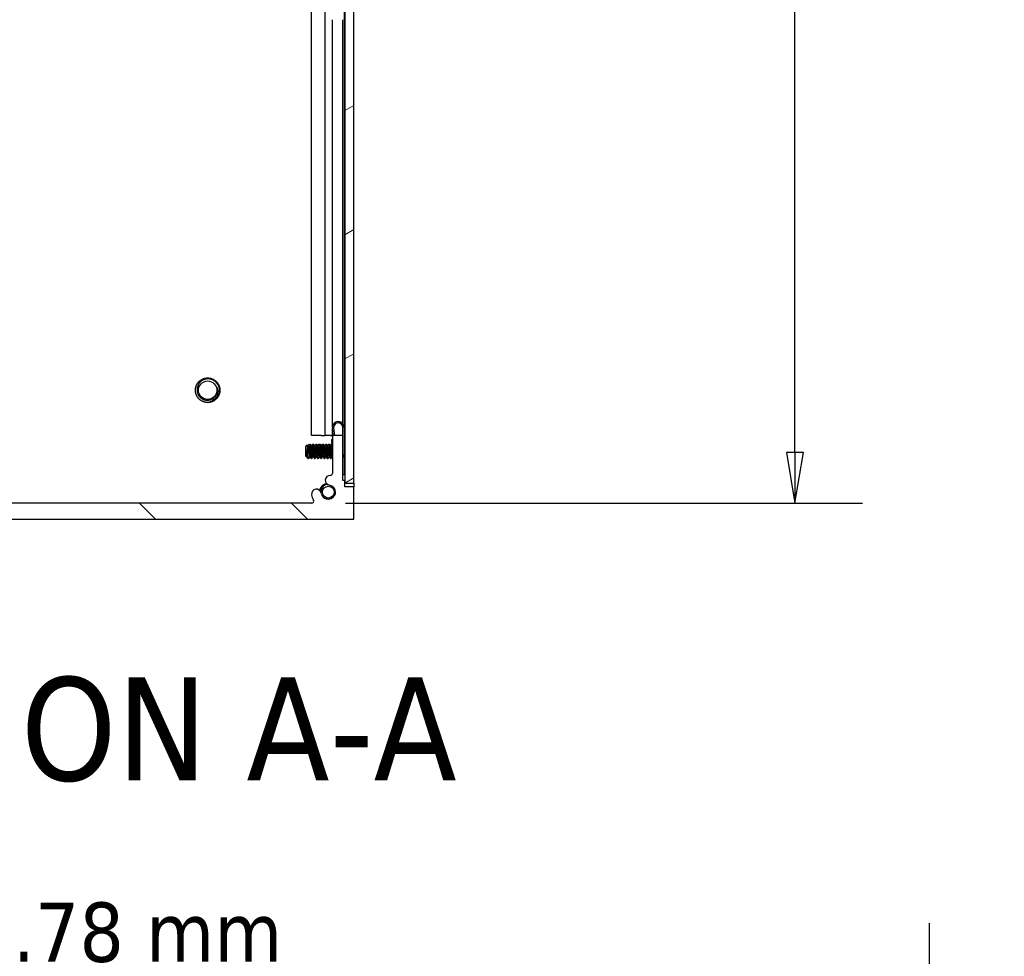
# Model space of a CAD drawing. Header units: millimetres. Extents: x 64 to 1798, y 64 to 1375.
# Tile 4 of 60: x 987 to 1181, y 367 to 551. Entities that reach past the tile are written whole.
import ezdxf

# ---------------------------------------------------------------- set-up
doc = ezdxf.new("R2010")
doc.units = ezdxf.units.MM
doc.header["$LTSCALE"] = 6.666667
for name, color, linetype, lineweight in [('Dimension (ANSI)', 7, 'Continuous', 25), ('Hatch (ANSI)', 7, 'Continuous', 18), ('Symbol (ANSI)', 7, 'Continuous', 25), ('Visible (ANSI)', 7, 'Continuous', 25)]:
    doc.layers.add(name, color=color, linetype=linetype, lineweight=lineweight)
doc.styles.add('Note Text (ANSI)', font='tahoma.ttf')
doc.styles.add('Note Text (ANSI) - 3DA', font='tahoma.ttf')
doc.dimstyles.new('Default - mm (ANSI)', dxfattribs={"dimscale": 6.666667, "dimtxt": 1.75, "dimasz": 1.5, "dimexe": 2, "dimexo": 1, "dimgap": 0.8, "dimtad": 0, "dimtih": 1, "dimtoh": 1, "dimrnd": 1e-08, "dimzin": 0, "dimdsep": 46, "dimtxsty": 'Note Text (ANSI)', "dimblk": 'Filled-2', "dimcen": 0.09, "dimdle": 10, "dimclrd": 256, "dimclre": 256, "dimclrt": 256, "dimadec": 1, "dimazin": 0, "dimtfac": 1.741714, "dimtofl": 0, "dimtmove": 0, "dimatfit": 3, "dimldrblk": 'Filled-1', "dimfxl": 1, "dimtolj": 1, "dimtzin": 0, "dimlwd": -1, "dimlwe": -1, "dimarcsym": 0})

# ---------------------------------------------------------------- blocks, each defined once
blk = doc.blocks.new('Filled-2')
at = {"color": 0}
for p, q in [((0, 0), (-1, 0.167)), ((-1, 0.167), (-1, -0.167)), ((-1, 0), (0, 0)), ((-1, -0.167), (0, 0))]:
    blk.add_line(p, q, dxfattribs=at)
at = {"color": 0, "flags": 128}
blk.add_lwpolyline([(-1, -0.167), (0, 0), (-1, 0.167), (-1, -0.167)], dxfattribs=at)
at = {"color": 0}
blk.add_solid([(-1, -0.167), (0, 0), (-1, 0.167), (-1, -0.167)], dxfattribs=at)
blk = doc.blocks.new('*D11')
at = {"layer": 'Defpoints', "color": 0, "transparency": 16777216}
for p in [(1044.53, 1008.66), (1139.68, 1008.66), (1044.53, 456.23)]:
    blk.add_point(p, dxfattribs=at)
at = {"layer": 'Dimension (ANSI)', "transparency": 16777216}
for p, q in [((1051.2, 1008.66), (1153.01, 1008.66)), ((1139.68, 998.66), (1139.68, 756.82)), ((1139.68, 466.23), (1139.68, 708.07)), ((1051.2, 456.23), (1153.01, 456.23))]:
    blk.add_line(p, q, dxfattribs=at)
at = {"layer": 'Dimension (ANSI)', "transparency": 16777216, "xscale": 10, "yscale": 10, "zscale": 10}
for p, rotation in [((1139.68, 1008.66), 90), ((1139.68, 456.23), 270)]:
    blk.add_blockref('Filled-2', p, dxfattribs=dict(at, rotation=rotation))
at = {"layer": 'Dimension (ANSI)', "transparency": 16777216, "char_height": 11.6667, "attachment_point": 5, "style": 'Note Text (ANSI)'}
for s, insert in [('\\A1; 552.43 mm', (1139.68, 743.86)), ('\\A1;[21.749 in]', (1139.68, 719.48))]:
    blk.add_mtext(s, dxfattribs=dict(at, insert=insert))
blk = doc.blocks.new('Filled-1')
at = {"color": 0}
for p, q in [((0, 0), (-1, 0.333)), ((-1, 0.333), (-1, -0.333)), ((-1, 0), (0, 0)), ((-1, -0.333), (0, 0))]:
    blk.add_line(p, q, dxfattribs=at)
at = {"color": 0, "flags": 128}
blk.add_lwpolyline([(-1, -0.333), (0, 0), (-1, 0.333), (-1, -0.333)], dxfattribs=at)
at = {"color": 0}
blk.add_solid([(-1, -0.333), (0, 0), (-1, 0.333), (-1, -0.333)], dxfattribs=at)
blk = doc.blocks.new('*D16')
at = {"layer": 'Defpoints', "color": 0, "transparency": 16777216}
for p in [(1166.18, 360.23), (827.55, 297.84), (1166.18, 297.83)]:
    blk.add_point(p, dxfattribs=at)
at = {"layer": 'Dimension (ANSI)', "transparency": 16777216}
for p, q in [((827.55, 304.51), (827.55, 373.56)), ((1166.18, 304.5), (1166.18, 373.56)), ((861.41, 360.23), (865.3, 366.06)), ((865.3, 366.06), (869.19, 354.4)), ((837.55, 360.23), (861.41, 360.23)), ((869.19, 354.4), (873.08, 360.23)), ((873.08, 360.23), (949.21, 360.23)), ((1156.18, 360.23), (1044.51, 360.23))]:
    blk.add_line(p, q, dxfattribs=at)
at = {"layer": 'Dimension (ANSI)', "transparency": 16777216, "xscale": 10, "yscale": 10, "zscale": 10, "rotation": 180}
blk.add_blockref('Filled-2', (827.55, 360.23), dxfattribs=at)
at = {"layer": 'Dimension (ANSI)', "transparency": 16777216, "xscale": 10, "yscale": 10, "zscale": 10}
blk.add_blockref('Filled-2', (1166.18, 360.23), dxfattribs=at)
at = {"layer": 'Dimension (ANSI)', "transparency": 16777216, "char_height": 11.6667, "attachment_point": 5, "style": 'Note Text (ANSI)'}
for s, insert in [('\\A1; 558.78 mm', (996.86, 371.66)), ('\\A1;[21.999 in]', (996.86, 347.27))]:
    blk.add_mtext(s, dxfattribs=dict(at, insert=insert))

msp = doc.modelspace()

# ---------------------------------------------------------------- hatches: boundary and pattern name
at = {"layer": 'Hatch (ANSI)'}
h = msp.add_hatch(dxfattribs=at)
h.set_pattern_fill('ANSI31', color=256, scale=169.333333, angle=-15, style=0)
h.set_pattern_definition([(30, (0, 0), (-10.58333, 18.33087), [])])
h.paths.add_polyline_path([(1052.8272, 1004.7483), (1051.0238, 1004.7483), (1051.0238, 460.1469), (1052.8272, 460.1469)])
h = msp.add_hatch(dxfattribs=at)
h.set_pattern_fill('ANSI31', color=256, scale=169.333333, angle=90, style=0)
h.set_pattern_definition([(135, (0, 0), (-14.9671, -14.9671), [])])
edge = h.paths.add_edge_path()
edge.add_line((920.2523, 459.4076), (920.2523, 453.0576))
edge.add_line((920.2523, 453.0576), (1052.8403, 453.0576))
edge.add_line((1052.8403, 453.0576), (1052.8403, 459.4076))
edge.add_line((1052.8403, 459.4076), (1051.0113, 459.4076))
edge.add_line((1051.0113, 459.4076), (1051.0113, 460.6776))
edge.add_line((1051.0113, 460.6776), (1050.6303, 460.6776))
edge.add_line((1050.6303, 460.6776), (1050.6303, 469.5676))
edge.add_line((1050.6303, 469.5676), (1048.5983, 469.5676))
edge.add_line((1048.5983, 469.5676), (1048.5983, 462.0689))
edge.add_ellipse((1048.2173, 462.0689), major_axis=(0.381, 0), ratio=1, start_angle=267.543268, end_angle=360, ccw=False)
edge.add_ellipse((1048.1596, 460.724), major_axis=(0.0414, 0.9643), ratio=1, start_angle=0, end_angle=173.339678)
edge.add_ellipse((1047.7853, 458.3916), major_axis=(0.2214, 1.3794), ratio=1, start_angle=108.234109, end_angle=360, ccw=False)
edge.add_ellipse((1045.4529, 458.0173), major_axis=(0.953, 0.1529), ratio=1, start_angle=0, end_angle=179.999999)
edge.add_ellipse((1047.7853, 458.3916), major_axis=(-3.2854, -0.5272), ratio=1, start_angle=0, end_angle=19.532567)
edge.add_ellipse((1044.5309, 456.6136), major_axis=(0.3344, 0.1827), ratio=1, start_angle=241.350379, end_angle=360, ccw=False)
edge.add_line((1044.5309, 456.2326), (928.5617, 456.2326))
edge.add_ellipse((928.5617, 456.6136), major_axis=(0, -0.381), ratio=1, start_angle=241.350379, end_angle=360, ccw=False)
edge.add_ellipse((925.3073, 458.3916), major_axis=(2.92, -1.5953), ratio=1, start_angle=0, end_angle=19.532567)
edge.add_ellipse((927.6397, 458.0173), major_axis=(0.953, -0.1529), ratio=1, start_angle=0, end_angle=180)
edge.add_ellipse((925.3073, 458.3916), major_axis=(1.3794, -0.2214), ratio=1, start_angle=108.234109, end_angle=360, ccw=False)
edge.add_ellipse((924.933, 460.724), major_axis=(0.1529, -0.953), ratio=1, start_angle=0, end_angle=173.339678)
edge.add_ellipse((924.8753, 462.0689), major_axis=(0.0163, -0.3806), ratio=1, start_angle=267.543268, end_angle=360, ccw=False)
edge.add_line((924.4943, 462.0689), (924.4943, 469.5676))
edge.add_line((924.4943, 469.5676), (922.4623, 469.5676))
edge.add_line((922.4623, 469.5676), (922.4623, 460.6776))
edge.add_line((922.4623, 460.6776), (922.0813, 460.6776))
edge.add_line((922.0813, 460.6776), (922.0813, 459.4076))
edge.add_line((922.0813, 459.4076), (920.2523, 459.4076))

# ---------------------------------------------------------------- linework, layer by layer
at = {"layer": 'Visible (ANSI)'}
for p, q in [((1051.0238, 1004.7483), (1051.0238, 460.1469)), ((1052.8272, 460.1469), (1052.8272, 1004.7483)), ((1044.4746, 469.5576), (1044.4746, 553.2252)), ((1047.1813, 469.5576), (1047.1813, 553.4778)), ((1050.9982, 469.5576), (1050.9982, 553.3524)), ((1048.5852, 471.2387), (1048.5852, 551.3976)), ((1050.6172, 471.8647), (1050.6172, 551.3976)), ((1050.6172, 469.5676), (1050.6172, 471.2856)), ((1046.3928, 469.5576), (1044.4746, 469.5576)), ((1046.3928, 469.5576), (1047.1813, 469.5576)), ((1048.1879, 469.5576), (1047.1813, 469.5576)), ((1048.1879, 469.5576), (1048.5852, 469.5576)), ((1048.5852, 469.5576), (1048.5852, 471.0266)), ((1048.5852, 469.5576), (1048.5983, 469.5576)), ((1048.7419, 469.5676), (1048.5869, 471.0097)), ((1050.6303, 469.5676), (1048.5983, 469.5676)), ((1048.5983, 469.5676), (1048.5983, 462.0689)), ((1048.8354, 471.0364), (1048.9933, 469.5676)), ((1050.6303, 469.5676), (1050.6303, 471.1326)), ((1050.6303, 460.6776), (1050.6303, 469.5676)), ((1050.8803, 471.1326), (1050.8803, 461.7826)), ((1050.8803, 469.5576), (1050.9982, 469.5576)), ((1050.9982, 469.5576), (1051.0238, 469.5576)), ((1043.3022, 467.3923), (1043.6252, 467.7153)), ((1043.3022, 467.3923), (1043.3022, 465.5)), ((1043.7884, 467.4389), (1043.8578, 467.4389)), ((1044.0959, 467.8685), (1044.1753, 467.8685)), ((1044.4234, 467.4389), (1044.4928, 467.4389)), ((1044.7309, 467.8685), (1044.8103, 467.8685)), ((1045.0584, 467.4389), (1045.1278, 467.4389)), ((1045.3659, 467.8685), (1045.4453, 467.8685)), ((1045.6934, 467.4389), (1045.7628, 467.4389)), ((1046.0009, 467.8685), (1046.0803, 467.8685)), ((1046.3284, 467.4389), (1046.3978, 467.4389)), ((1046.6359, 467.8685), (1046.7153, 467.8685)), ((1046.9634, 467.4389), (1047.0328, 467.4389)), ((1047.2709, 467.8685), (1047.3503, 467.8685)), ((1047.5984, 467.4389), (1047.6678, 467.4389)), ((1047.9059, 467.8685), (1047.9853, 467.8685)), ((1048.2334, 467.4389), (1048.3028, 467.4389)), ((1048.447, 468.5679), (1048.4836, 468.2269)), ((1048.5335, 467.763), (1048.4836, 468.2269)), ((1050.8803, 467.6234), (1051.0238, 467.7669)), ((1043.3022, 465.5), (1043.421, 465.3812)), ((1043.3489, 466.7693), (1043.3489, 466.0014)), ((1043.4609, 465.4533), (1043.5304, 465.4533)), ((1043.7784, 465.0237), (1043.7784, 465.4495)), ((1044.0959, 465.4533), (1044.1654, 465.4533)), ((1044.7309, 465.4533), (1044.8004, 465.4533)), ((1045.3659, 465.4533), (1045.4354, 465.4533)), ((1046.0009, 465.4533), (1046.0704, 465.4533)), ((1046.6359, 465.4533), (1046.7054, 465.4533)), ((1047.2709, 465.4533), (1047.3404, 465.4533)), ((1047.9059, 465.4533), (1047.9754, 465.4533)), ((1048.5409, 465.4533), (1048.5983, 465.4533)), ((1043.7784, 465.0237), (1043.8578, 465.0237)), ((1044.4134, 465.0237), (1044.4928, 465.0237)), ((1045.0484, 465.0237), (1045.1278, 465.0237)), ((1045.6834, 465.0237), (1045.7628, 465.0237)), ((1046.3184, 465.0237), (1046.3978, 465.0237)), ((1046.9534, 465.0237), (1047.0328, 465.0237)), ((1047.5884, 465.0237), (1047.6678, 465.0237)), ((1048.2234, 465.0237), (1048.3028, 465.0237)), ((1050.9436, 465.2055), (1051.0238, 465.1253)), ((1048.5869, 461.9845), (1048.5892, 461.9862)), ((1048.5884, 461.9825), (1048.5869, 461.9845)), ((1050.8803, 461.7826), (1050.6303, 461.7826)), ((1051.0113, 460.6776), (1050.6303, 460.6776)), ((1051.0113, 459.4076), (1051.0113, 460.6776)), ((1051.0238, 460.1469), (1052.8272, 460.1469)), ((1052.8272, 460.1469), (1052.8272, 459.4076)), ((1052.8403, 459.4076), (1051.0113, 459.4076)), ((1052.8403, 453.0576), (1052.8403, 459.4076)), ((1044.5309, 456.2326), (928.5617, 456.2326)), ((920.2523, 453.0576), (1052.8403, 453.0576))]:
    msp.add_line(p, q, dxfattribs=at)
for centre, radius in [((1024.0236, 478.4576), 1.8177), ((1047.7853, 458.3916), 1.1573)]:
    msp.add_circle(centre, radius, dxfattribs=at)
for centre, radius, start, end in [((1024.0236, 478.4576), 1.876, 333.644372, 18.644372), ((1024.0236, 478.4576), 2.413, 270, 315), ((1049.7303, 471.1326), 1.15, 0, 186.134146), ((1049.7303, 471.1326), 0.9, 0, 186.134146), ((1049.0398, 468.4755), 0.6, 137.382808, 171.134146), ((1048.1596, 460.724), 0.9652, 87.543268, 260.882946), ((1048.2173, 462.0689), 0.381, 267.543268, 0), ((1047.7853, 458.3916), 1.75, 102.031061, 167.968939), ((1047.7853, 458.3916), 1.397, 189.117054, 80.882946), ((1045.4529, 458.0173), 0.9652, 9.117054, 189.117053), ((1047.7853, 458.3916), 3.3274, 189.117054, 208.649621), ((1047.7853, 458.3916), 1.2156, 333.644372, 18.644372), ((1044.5309, 456.6136), 0.381, 270, 28.649621)]:
    msp.add_arc(centre, radius, start, end, dxfattribs=at)
for points, weights, knots in [([(1021.6106, 478.4576), (1021.6106, 479.4571), (1022.3173, 480.1639), (1023.0241, 480.8706), (1024.0236, 480.8706), (1025.0231, 480.8706), (1025.7298, 480.1639), (1026.4366, 479.4571), (1026.4366, 478.4576)], [1, 0.923879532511, 1, 0.923879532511, 1, 0.923879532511, 1, 0.923879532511, 1], [0.0769230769, 0.0769230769, 0.0769230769, 0.0865384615, 0.0865384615, 0.0961538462, 0.0961538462, 0.1057692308, 0.1057692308, 0.1153846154, 0.1153846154, 0.1153846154]), ([(1024.0236, 476.0446), (1023.0241, 476.0446), (1022.3173, 476.7514), (1021.6106, 477.4581), (1021.6106, 478.4576)], [1, 0.923879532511, 1, 0.923879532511, 1], [0.0576923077, 0.0576923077, 0.0576923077, 0.0673076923, 0.0673076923, 0.0769230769, 0.0769230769, 0.0769230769]), ([(1043.7981, 467.4217), (1043.8158, 467.3903), (1043.8314, 467.3059), (1043.8843, 467.0193), (1043.9372, 466.4461), (1043.9901, 465.8729), (1044.043, 465.5863), (1044.0676, 465.4533), (1044.0959, 465.4533)], [0.941196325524, 0.956426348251, 1, 0.866025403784, 1, 0.866025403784, 1, 0.933012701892, 0.933012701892], [0.0799454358, 0.0799454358, 0.0799454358, 0.0833333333, 0.0833333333, 0.09375, 0.09375, 0.1041666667, 0.1041666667, 0.109375, 0.109375, 0.109375]), ([(1043.8578, 467.4389), (1043.8862, 467.4389), (1043.9107, 467.3059), (1043.9637, 467.0193), (1044.0166, 466.4461), (1044.0695, 465.8729), (1044.1224, 465.5863), (1044.138, 465.5019), (1044.1557, 465.4706)], [0.933012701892, 0.933012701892, 1, 0.866025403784, 1, 0.866025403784, 1, 0.956426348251, 0.941196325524], [0.078125, 0.078125, 0.078125, 0.0833333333, 0.0833333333, 0.09375, 0.09375, 0.1041666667, 0.1041666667, 0.1075545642, 0.1075545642, 0.1075545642]), ([(1044.082, 467.8561), (1044.1177, 467.9199), (1044.1489, 467.6779), (1044.2018, 467.2673), (1044.2547, 466.4461)], [0.937106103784, 0.916453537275, 1, 0.866025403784, 1], [0.0768375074, 0.0768375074, 0.0768375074, 0.0833333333, 0.0833333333, 0.09375, 0.09375, 0.09375]), ([(1044.1753, 467.8685), (1044.2037, 467.8685), (1044.2282, 467.6779), (1044.2812, 467.2673), (1044.3341, 466.4461)], [0.933012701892, 0.933012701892, 1, 0.866025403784, 1], [0.140625, 0.140625, 0.140625, 0.1458333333, 0.1458333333, 0.15625, 0.15625, 0.15625]), ([(1044.4331, 467.4217), (1044.4508, 467.3903), (1044.4664, 467.3059), (1044.5193, 467.0193), (1044.5722, 466.4461), (1044.6251, 465.8729), (1044.678, 465.5863), (1044.7026, 465.4533), (1044.7309, 465.4533)], [0.941196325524, 0.956426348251, 1, 0.866025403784, 1, 0.866025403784, 1, 0.933012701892, 0.933012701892], [0.1424454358, 0.1424454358, 0.1424454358, 0.1458333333, 0.1458333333, 0.15625, 0.15625, 0.1666666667, 0.1666666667, 0.171875, 0.171875, 0.171875]), ([(1044.4928, 467.4389), (1044.5212, 467.4389), (1044.5457, 467.3059), (1044.5987, 467.0193), (1044.6516, 466.4461), (1044.7045, 465.8729), (1044.7574, 465.5863), (1044.773, 465.5019), (1044.7907, 465.4706)], [0.933012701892, 0.933012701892, 1, 0.866025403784, 1, 0.866025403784, 1, 0.956426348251, 0.941196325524], [0.140625, 0.140625, 0.140625, 0.1458333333, 0.1458333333, 0.15625, 0.15625, 0.1666666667, 0.1666666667, 0.1700545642, 0.1700545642, 0.1700545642]), ([(1044.717, 467.8561), (1044.7527, 467.9199), (1044.7839, 467.6779), (1044.8368, 467.2673), (1044.8897, 466.4461)], [0.937106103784, 0.916453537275, 1, 0.866025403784, 1], [0.1393375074, 0.1393375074, 0.1393375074, 0.1458333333, 0.1458333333, 0.15625, 0.15625, 0.15625]), ([(1044.8103, 467.8685), (1044.8387, 467.8685), (1044.8632, 467.6779), (1044.9162, 467.2673), (1044.9691, 466.4461)], [0.933012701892, 0.933012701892, 1, 0.866025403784, 1], [0.203125, 0.203125, 0.203125, 0.2083333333, 0.2083333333, 0.21875, 0.21875, 0.21875]), ([(1045.0681, 467.4217), (1045.0858, 467.3903), (1045.1014, 467.3059), (1045.1543, 467.0193), (1045.2072, 466.4461), (1045.2601, 465.8729), (1045.313, 465.5863), (1045.3376, 465.4533), (1045.3659, 465.4533)], [0.941196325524, 0.956426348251, 1, 0.866025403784, 1, 0.866025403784, 1, 0.933012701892, 0.933012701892], [0.2049454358, 0.2049454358, 0.2049454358, 0.2083333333, 0.2083333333, 0.21875, 0.21875, 0.2291666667, 0.2291666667, 0.234375, 0.234375, 0.234375]), ([(1045.1278, 467.4389), (1045.1562, 467.4389), (1045.1807, 467.3059), (1045.2337, 467.0193), (1045.2866, 466.4461), (1045.3395, 465.8729), (1045.3924, 465.5863), (1045.408, 465.5019), (1045.4257, 465.4706)], [0.933012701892, 0.933012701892, 1, 0.866025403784, 1, 0.866025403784, 1, 0.956426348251, 0.941196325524], [0.203125, 0.203125, 0.203125, 0.2083333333, 0.2083333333, 0.21875, 0.21875, 0.2291666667, 0.2291666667, 0.2325545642, 0.2325545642, 0.2325545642]), ([(1045.352, 467.8561), (1045.3877, 467.9199), (1045.4189, 467.6779), (1045.4718, 467.2673), (1045.5247, 466.4461)], [0.937106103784, 0.916453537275, 1, 0.866025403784, 1], [0.2018375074, 0.2018375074, 0.2018375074, 0.2083333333, 0.2083333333, 0.21875, 0.21875, 0.21875]), ([(1045.4453, 467.8685), (1045.4737, 467.8685), (1045.4982, 467.6779), (1045.5512, 467.2673), (1045.6041, 466.4461)], [0.933012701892, 0.933012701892, 1, 0.866025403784, 1], [0.265625, 0.265625, 0.265625, 0.2708333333, 0.2708333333, 0.28125, 0.28125, 0.28125]), ([(1045.7031, 467.4217), (1045.7208, 467.3903), (1045.7364, 467.3059), (1045.7893, 467.0193), (1045.8422, 466.4461), (1045.8951, 465.8729), (1045.948, 465.5863), (1045.9726, 465.4533), (1046.0009, 465.4533)], [0.941196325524, 0.956426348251, 1, 0.866025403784, 1, 0.866025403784, 1, 0.933012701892, 0.933012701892], [0.2674454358, 0.2674454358, 0.2674454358, 0.2708333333, 0.2708333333, 0.28125, 0.28125, 0.2916666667, 0.2916666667, 0.296875, 0.296875, 0.296875]), ([(1045.7628, 467.4389), (1045.7912, 467.4389), (1045.8157, 467.3059), (1045.8687, 467.0193), (1045.9216, 466.4461), (1045.9745, 465.8729), (1046.0274, 465.5863), (1046.043, 465.5019), (1046.0607, 465.4706)], [0.933012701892, 0.933012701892, 1, 0.866025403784, 1, 0.866025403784, 1, 0.956426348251, 0.941196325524], [0.265625, 0.265625, 0.265625, 0.2708333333, 0.2708333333, 0.28125, 0.28125, 0.2916666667, 0.2916666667, 0.2950545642, 0.2950545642, 0.2950545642]), ([(1045.987, 467.8561), (1046.0227, 467.9199), (1046.0539, 467.6779), (1046.1068, 467.2673), (1046.1597, 466.4461)], [0.937106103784, 0.916453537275, 1, 0.866025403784, 1], [0.2643375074, 0.2643375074, 0.2643375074, 0.2708333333, 0.2708333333, 0.28125, 0.28125, 0.28125]), ([(1046.0803, 467.8685), (1046.1087, 467.8685), (1046.1332, 467.6779), (1046.1862, 467.2673), (1046.2391, 466.4461)], [0.933012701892, 0.933012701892, 1, 0.866025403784, 1], [0.328125, 0.328125, 0.328125, 0.3333333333, 0.3333333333, 0.34375, 0.34375, 0.34375]), ([(1046.3381, 467.4217), (1046.3558, 467.3903), (1046.3714, 467.3059), (1046.4243, 467.0193), (1046.4772, 466.4461), (1046.5301, 465.8729), (1046.583, 465.5863), (1046.6076, 465.4533), (1046.6359, 465.4533)], [0.941196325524, 0.956426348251, 1, 0.866025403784, 1, 0.866025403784, 1, 0.933012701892, 0.933012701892], [0.3299454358, 0.3299454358, 0.3299454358, 0.3333333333, 0.3333333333, 0.34375, 0.34375, 0.3541666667, 0.3541666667, 0.359375, 0.359375, 0.359375]), ([(1046.3978, 467.4389), (1046.4262, 467.4389), (1046.4507, 467.3059), (1046.5037, 467.0193), (1046.5566, 466.4461), (1046.6095, 465.8729), (1046.6624, 465.5863), (1046.678, 465.5019), (1046.6957, 465.4706)], [0.933012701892, 0.933012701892, 1, 0.866025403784, 1, 0.866025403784, 1, 0.956426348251, 0.941196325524], [0.328125, 0.328125, 0.328125, 0.3333333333, 0.3333333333, 0.34375, 0.34375, 0.3541666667, 0.3541666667, 0.3575545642, 0.3575545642, 0.3575545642]), ([(1046.622, 467.8561), (1046.6577, 467.9199), (1046.6889, 467.6779), (1046.7418, 467.2673), (1046.7947, 466.4461)], [0.937106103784, 0.916453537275, 1, 0.866025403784, 1], [0.3268375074, 0.3268375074, 0.3268375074, 0.3333333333, 0.3333333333, 0.34375, 0.34375, 0.34375]), ([(1046.7153, 467.8685), (1046.7437, 467.8685), (1046.7682, 467.6779), (1046.8212, 467.2673), (1046.8741, 466.4461)], [0.933012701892, 0.933012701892, 1, 0.866025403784, 1], [0.390625, 0.390625, 0.390625, 0.3958333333, 0.3958333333, 0.40625, 0.40625, 0.40625]), ([(1046.9731, 467.4217), (1046.9908, 467.3903), (1047.0064, 467.3059), (1047.0593, 467.0193), (1047.1122, 466.4461), (1047.1651, 465.8729), (1047.218, 465.5863), (1047.2426, 465.4533), (1047.2709, 465.4533)], [0.941196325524, 0.956426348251, 1, 0.866025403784, 1, 0.866025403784, 1, 0.933012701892, 0.933012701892], [0.3924454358, 0.3924454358, 0.3924454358, 0.3958333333, 0.3958333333, 0.40625, 0.40625, 0.4166666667, 0.4166666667, 0.421875, 0.421875, 0.421875]), ([(1047.0328, 467.4389), (1047.0612, 467.4389), (1047.0857, 467.3059), (1047.1387, 467.0193), (1047.1916, 466.4461), (1047.2445, 465.8729), (1047.2974, 465.5863), (1047.313, 465.5019), (1047.3307, 465.4706)], [0.933012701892, 0.933012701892, 1, 0.866025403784, 1, 0.866025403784, 1, 0.956426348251, 0.941196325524], [0.390625, 0.390625, 0.390625, 0.3958333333, 0.3958333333, 0.40625, 0.40625, 0.4166666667, 0.4166666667, 0.4200545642, 0.4200545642, 0.4200545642]), ([(1047.257, 467.8561), (1047.2927, 467.9199), (1047.3239, 467.6779), (1047.3768, 467.2673), (1047.4297, 466.4461)], [0.937106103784, 0.916453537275, 1, 0.866025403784, 1], [0.3893375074, 0.3893375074, 0.3893375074, 0.3958333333, 0.3958333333, 0.40625, 0.40625, 0.40625]), ([(1047.3503, 467.8685), (1047.3787, 467.8685), (1047.4032, 467.6779), (1047.4562, 467.2673), (1047.5091, 466.4461)], [0.933012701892, 0.933012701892, 1, 0.866025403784, 1], [0.453125, 0.453125, 0.453125, 0.4583333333, 0.4583333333, 0.46875, 0.46875, 0.46875]), ([(1047.6081, 467.4217), (1047.6258, 467.3903), (1047.6414, 467.3059), (1047.6943, 467.0193), (1047.7472, 466.4461), (1047.8001, 465.8729), (1047.853, 465.5863), (1047.8776, 465.4533), (1047.9059, 465.4533)], [0.941196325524, 0.956426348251, 1, 0.866025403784, 1, 0.866025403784, 1, 0.933012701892, 0.933012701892], [0.4549454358, 0.4549454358, 0.4549454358, 0.4583333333, 0.4583333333, 0.46875, 0.46875, 0.4791666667, 0.4791666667, 0.484375, 0.484375, 0.484375]), ([(1047.6678, 467.4389), (1047.6962, 467.4389), (1047.7207, 467.3059), (1047.7737, 467.0193), (1047.8266, 466.4461), (1047.8795, 465.8729), (1047.9324, 465.5863), (1047.948, 465.5019), (1047.9657, 465.4706)], [0.933012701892, 0.933012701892, 1, 0.866025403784, 1, 0.866025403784, 1, 0.956426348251, 0.941196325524], [0.453125, 0.453125, 0.453125, 0.4583333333, 0.4583333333, 0.46875, 0.46875, 0.4791666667, 0.4791666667, 0.4825545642, 0.4825545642, 0.4825545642]), ([(1047.892, 467.8561), (1047.9277, 467.9199), (1047.9589, 467.6779), (1048.0118, 467.2673), (1048.0647, 466.4461)], [0.937106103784, 0.916453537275, 1, 0.866025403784, 1], [0.4518375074, 0.4518375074, 0.4518375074, 0.4583333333, 0.4583333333, 0.46875, 0.46875, 0.46875]), ([(1047.9853, 467.8685), (1048.0137, 467.8685), (1048.0382, 467.6779), (1048.0912, 467.2673), (1048.1441, 466.4461)], [0.933012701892, 0.933012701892, 1, 0.866025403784, 1], [0.515625, 0.515625, 0.515625, 0.5208333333, 0.5208333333, 0.53125, 0.53125, 0.53125]), ([(1048.2431, 467.4217), (1048.2608, 467.3903), (1048.2764, 467.3059), (1048.3293, 467.0193), (1048.3822, 466.4461), (1048.4351, 465.8729), (1048.488, 465.5863), (1048.5126, 465.4533), (1048.5409, 465.4533)], [0.941196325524, 0.956426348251, 1, 0.866025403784, 1, 0.866025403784, 1, 0.933012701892, 0.933012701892], [0.5174454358, 0.5174454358, 0.5174454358, 0.5208333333, 0.5208333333, 0.53125, 0.53125, 0.5416666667, 0.5416666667, 0.546875, 0.546875, 0.546875]), ([(1048.3028, 467.4389), (1048.3312, 467.4389), (1048.3557, 467.3059), (1048.4087, 467.0193), (1048.4616, 466.4461), (1048.5145, 465.8729), (1048.5674, 465.5863), (1048.5819, 465.5077), (1048.5983, 465.475)], [0.933012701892, 0.933012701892, 1, 0.866025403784, 1, 0.866025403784, 1, 0.959314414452, 0.943339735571], [0.515625, 0.515625, 0.515625, 0.5208333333, 0.5208333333, 0.53125, 0.53125, 0.5416666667, 0.5416666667, 0.544830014, 0.544830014, 0.544830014]), ([(1048.5751, 467.7923), (1048.5849, 467.7475), (1048.5939, 467.6779), (1048.596, 467.661), (1048.5983, 467.6426)], [0.958679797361, 0.974477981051, 1, 0.993644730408, 0.987892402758], [0.51884896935, 0.51884896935, 0.51884896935, 0.52083333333, 0.52083333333, 0.52132746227, 0.52132746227, 0.52132746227]), ([(1043.3489, 466.7693), (1043.3662, 466.6122), (1043.3816, 466.4461), (1043.4345, 465.8729), (1043.4874, 465.5863), (1043.503, 465.5019), (1043.5207, 465.4706)], [0.941670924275, 0.957095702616, 1, 0.866025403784, 1, 0.956426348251, 0.941196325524], [0.0279141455, 0.0279141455, 0.0279141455, 0.03125, 0.03125, 0.0416666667, 0.0416666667, 0.0450545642, 0.0450545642, 0.0450545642]), ([(1043.3489, 466.0014), (1043.3805, 465.7352), (1043.408, 465.5863), (1043.4326, 465.4533), (1043.4609, 465.4533)], [0.933829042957, 0.925617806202, 1, 0.933012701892, 0.933012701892], [0.0358833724, 0.0358833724, 0.0358833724, 0.0416666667, 0.0416666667, 0.046875, 0.046875, 0.046875]), ([(1043.7784, 465.4495), (1043.7924, 465.3112), (1043.8049, 465.2143), (1043.8361, 464.9723), (1043.8718, 465.0361)], [0.948065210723, 0.96476686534, 1, 0.916453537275, 0.937106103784], [0.10142725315, 0.10142725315, 0.10142725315, 0.10416666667, 0.10416666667, 0.11066249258, 0.11066249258, 0.11066249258]), ([(1044.2547, 466.4461), (1044.3076, 465.6249), (1044.3605, 465.2143), (1044.3851, 465.0237), (1044.4134, 465.0237)], [1, 0.866025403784, 1, 0.933012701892, 0.933012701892], [0.09375, 0.09375, 0.09375, 0.1041666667, 0.1041666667, 0.109375, 0.109375, 0.109375]), ([(1044.3341, 466.4461), (1044.387, 465.6249), (1044.4399, 465.2143), (1044.4711, 464.9723), (1044.5068, 465.0361)], [1, 0.866025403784, 1, 0.916453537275, 0.937106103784], [0.15625, 0.15625, 0.15625, 0.1666666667, 0.1666666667, 0.1731624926, 0.1731624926, 0.1731624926]), ([(1044.8897, 466.4461), (1044.9426, 465.6249), (1044.9955, 465.2143), (1045.0201, 465.0237), (1045.0484, 465.0237)], [1, 0.866025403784, 1, 0.933012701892, 0.933012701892], [0.15625, 0.15625, 0.15625, 0.1666666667, 0.1666666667, 0.171875, 0.171875, 0.171875]), ([(1044.9691, 466.4461), (1045.022, 465.6249), (1045.0749, 465.2143), (1045.1061, 464.9723), (1045.1418, 465.0361)], [1, 0.866025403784, 1, 0.916453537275, 0.937106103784], [0.21875, 0.21875, 0.21875, 0.2291666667, 0.2291666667, 0.2356624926, 0.2356624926, 0.2356624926]), ([(1045.5247, 466.4461), (1045.5776, 465.6249), (1045.6305, 465.2143), (1045.6551, 465.0237), (1045.6834, 465.0237)], [1, 0.866025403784, 1, 0.933012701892, 0.933012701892], [0.21875, 0.21875, 0.21875, 0.2291666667, 0.2291666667, 0.234375, 0.234375, 0.234375]), ([(1045.6041, 466.4461), (1045.657, 465.6249), (1045.7099, 465.2143), (1045.7411, 464.9723), (1045.7768, 465.0361)], [1, 0.866025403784, 1, 0.916453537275, 0.937106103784], [0.28125, 0.28125, 0.28125, 0.2916666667, 0.2916666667, 0.2981624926, 0.2981624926, 0.2981624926]), ([(1046.1597, 466.4461), (1046.2126, 465.6249), (1046.2655, 465.2143), (1046.2901, 465.0237), (1046.3184, 465.0237)], [1, 0.866025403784, 1, 0.933012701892, 0.933012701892], [0.28125, 0.28125, 0.28125, 0.2916666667, 0.2916666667, 0.296875, 0.296875, 0.296875]), ([(1046.2391, 466.4461), (1046.292, 465.6249), (1046.3449, 465.2143), (1046.3761, 464.9723), (1046.4118, 465.0361)], [1, 0.866025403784, 1, 0.916453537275, 0.937106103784], [0.34375, 0.34375, 0.34375, 0.3541666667, 0.3541666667, 0.3606624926, 0.3606624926, 0.3606624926]), ([(1046.7947, 466.4461), (1046.8476, 465.6249), (1046.9005, 465.2143), (1046.9251, 465.0237), (1046.9534, 465.0237)], [1, 0.866025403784, 1, 0.933012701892, 0.933012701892], [0.34375, 0.34375, 0.34375, 0.3541666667, 0.3541666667, 0.359375, 0.359375, 0.359375]), ([(1046.8741, 466.4461), (1046.927, 465.6249), (1046.9799, 465.2143), (1047.0111, 464.9723), (1047.0468, 465.0361)], [1, 0.866025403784, 1, 0.916453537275, 0.937106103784], [0.40625, 0.40625, 0.40625, 0.4166666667, 0.4166666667, 0.4231624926, 0.4231624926, 0.4231624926]), ([(1047.4297, 466.4461), (1047.4826, 465.6249), (1047.5355, 465.2143), (1047.5601, 465.0237), (1047.5884, 465.0237)], [1, 0.866025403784, 1, 0.933012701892, 0.933012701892], [0.40625, 0.40625, 0.40625, 0.4166666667, 0.4166666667, 0.421875, 0.421875, 0.421875]), ([(1047.5091, 466.4461), (1047.562, 465.6249), (1047.6149, 465.2143), (1047.6461, 464.9723), (1047.6818, 465.0361)], [1, 0.866025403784, 1, 0.916453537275, 0.937106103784], [0.46875, 0.46875, 0.46875, 0.4791666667, 0.4791666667, 0.4856624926, 0.4856624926, 0.4856624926]), ([(1048.0647, 466.4461), (1048.1176, 465.6249), (1048.1705, 465.2143), (1048.1951, 465.0237), (1048.2234, 465.0237)], [1, 0.866025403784, 1, 0.933012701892, 0.933012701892], [0.46875, 0.46875, 0.46875, 0.4791666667, 0.4791666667, 0.484375, 0.484375, 0.484375]), ([(1048.1441, 466.4461), (1048.197, 465.6249), (1048.2499, 465.2143), (1048.2811, 464.9723), (1048.3168, 465.0361)], [1, 0.866025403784, 1, 0.916453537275, 0.937106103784], [0.53125, 0.53125, 0.53125, 0.5416666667, 0.5416666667, 0.5481624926, 0.5481624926, 0.5481624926])]:
    msp.add_rational_spline(points, weights, degree=2, knots=knots, dxfattribs=at)
for points, knots in [([(1026.3728, 478.4576), (1026.3636, 478.7357), (1026.3082, 478.9543), (1026.1885, 479.3148), (1026.0933, 479.5073), (1025.8217, 479.9067), (1025.6128, 480.1309), (1025.2135, 480.3923), (1025.0844, 480.46), (1024.6874, 480.6213), (1024.4074, 480.6775), (1023.9791, 480.6818), (1023.8346, 480.6692), (1023.4197, 480.5905), (1023.1598, 480.4878), (1022.7034, 480.1978), (1022.486, 480.0032), (1022.1794, 479.5632), (1022.0801, 479.3565), (1021.9371, 478.8727), (1021.9232, 478.6359), (1021.9298, 478.4576)], [-0.531357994, -0.531357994, -0.531357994, -0.531357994, -0.484958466, -0.484958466, -0.425250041, -0.425250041, -0.35006367, -0.35006367, -0.317111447, -0.317111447, -0.252960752, -0.252960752, -0.220048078, -0.220048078, -0.157377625, -0.157377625, -0.097677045, -0.097677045, -0.053553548, -0.053553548, -0.000001, -0.000001, -0.000001, -0.000001]), ([(1021.9298, 478.4576), (1021.9382, 478.2287), (1021.9815, 478.0474), (1022.0778, 477.7428), (1022.1529, 477.5813), (1022.3789, 477.2243), (1022.557, 477.0243), (1023.0005, 476.7082), (1023.2423, 476.5994), (1023.7354, 476.4861), (1024.0006, 476.4706), (1024.5157, 476.5593), (1024.7456, 476.6455), (1025.1724, 476.9055), (1025.3169, 477.0526), (1025.5246, 477.2891), (1025.6277, 477.4505), (1025.7046, 477.6248)], [-0.322770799, -0.322770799, -0.322770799, -0.322770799, -0.295497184, -0.295497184, -0.261429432, -0.261429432, -0.214350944, -0.214350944, -0.170520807, -0.170520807, -0.129902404, -0.129902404, -0.094487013, -0.094487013, -0.057193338, -0.057193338, 0, 0, 0, 0]), ([(1025.9914, 478.4576), (1026.0106, 478.3169), (1026.0275, 478.0918), (1025.9394, 477.6), (1025.8665, 477.3917), (1025.6934, 477.0715), (1025.6131, 476.9546), (1025.3302, 476.6188), (1025.0993, 476.4327), (1024.7167, 476.2306), (1024.5882, 476.1771), (1024.2677, 476.0766), (1024.1124, 476.0545), (1024.0236, 476.0446)], [-0.17518901, -0.17518901, -0.17518901, -0.17518901, -0.136514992, -0.136514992, -0.106262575, -0.106262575, -0.086345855, -0.086345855, -0.046039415, -0.046039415, -0.026984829, -0.026984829, 0, 0, 0, 0]), ([(1025.7298, 476.7514), (1025.8587, 476.8887), (1025.9505, 477.0179), (1026.1, 477.2605), (1026.1674, 477.3977), (1026.3691, 477.9329), (1026.3789, 478.2701), (1026.3728, 478.4576)], [-0.0945624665, -0.0945624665, -0.0945624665, -0.0945624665, -0.0767771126, -0.0767771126, -0.0563008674, -0.0563008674, -0.000001, -0.000001, -0.000001, -0.000001]), ([(1043.7274, 466.4461), (1043.7206, 466.6044), (1043.7145, 466.7286), (1043.7037, 466.938), (1043.6977, 467.0449), (1043.6831, 467.2807), (1043.6747, 467.3994), (1043.6628, 467.5396), (1043.659, 467.5807), (1043.6472, 467.6801), (1043.6385, 467.7152), (1043.6282, 467.7174), (1043.6267, 467.7168), (1043.6252, 467.7153)], [-0.327507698, -0.327507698, -0.327507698, -0.327507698, -0.298679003, -0.298679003, -0.265137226, -0.265137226, -0.218249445, -0.218249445, -0.194983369, -0.194983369, -0.148477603, -0.148477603, -0.140894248, -0.140894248, -0.140894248, -0.140894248]), ([(1043.4327, 465.3855), (1043.427, 465.3754), (1043.4211, 465.3771), (1043.4063, 465.4114), (1043.3974, 465.4597), (1043.3812, 465.6032), (1043.3746, 465.6809), (1043.3625, 465.8229), (1043.3557, 465.909), (1043.3489, 466.0014)], [-0.0993809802, -0.0993809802, -0.0993809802, -0.0993809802, -0.0821352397, -0.0821352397, -0.0557038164, -0.0557038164, -0.030124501, -0.030124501, 0, 0, 0, 0]), ([(1043.4223, 466.4461), (1043.4323, 466.3939), (1043.4516, 466.2951), (1043.4957, 466.0747), (1043.5141, 465.9837), (1043.561, 465.7567), (1043.5885, 465.6266), (1043.6487, 465.3573), (1043.6738, 465.2567), (1043.7233, 465.107), (1043.7511, 465.051), (1043.7784, 465.0237)], [-0.169469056, -0.169469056, -0.169469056, -0.169469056, -0.142100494, -0.142100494, -0.122546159, -0.122546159, -0.091769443, -0.091769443, -0.050399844, -0.050399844, 0, 0, 0, 0]), ([(1043.7784, 465.4495), (1043.77, 465.5856), (1043.7612, 465.7425), (1043.7525, 465.9131), (1043.7481, 465.9985), (1043.7438, 466.0857), (1043.7396, 466.1749), (1043.7354, 466.2641), (1043.7312, 466.356), (1043.7274, 466.4461)], [0, 0, 0, 0, 0.00054045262, 0.00054045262, 0.00054045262, 0.00081067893, 0.00081067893, 0.00081067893, 0.00108090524, 0.00108090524, 0.00108090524, 0.00108090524]), ([(1050.9436, 465.2055), (1050.9357, 465.2134), (1050.9277, 465.2466), (1050.9136, 465.3522), (1050.9064, 465.43), (1050.8914, 465.6265), (1050.8859, 465.7037), (1050.8803, 465.7872)], [-0.529903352, -0.529903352, -0.529903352, -0.529903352, -0.438646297, -0.438646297, -0.360774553, -0.360774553, -0.318643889, -0.318643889, -0.318643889, -0.318643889]), ([(1047.0884, 459.745), (1047.0775, 459.7392), (1047.0666, 459.7332), (1047.0498, 459.7239), (1047.0439, 459.7205), (1047.0343, 459.7151), (1047.0306, 459.713), (1047.0236, 459.7089), (1047.0202, 459.707), (1047.0126, 459.7025), (1047.0083, 459.7), (1046.997, 459.6933), (1046.99, 459.6892), (1046.9462, 459.6626), (1046.91, 459.6393), (1046.7638, 459.539), (1046.6603, 459.4537), (1046.3778, 459.1761), (1046.2237, 458.9611), (1046.1094, 458.7249)], [-0.144234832, -0.144234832, -0.144234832, -0.144234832, -0.140526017, -0.140526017, -0.138502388, -0.138502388, -0.13723881, -0.13723881, -0.136078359, -0.136078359, -0.134593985, -0.134593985, -0.132172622, -0.132172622, -0.119320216, -0.119320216, -0.07941382, -0.07941382, -0.000500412, -0.000500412, -0.000500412, -0.000500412]), ([(1047.0884, 459.745), (1047.0743, 459.7367), (1047.0602, 459.7282), (1046.889, 459.6203), (1046.7375, 459.4848), (1046.5219, 459.1776), (1046.4513, 459.0298), (1046.3515, 458.6818), (1046.3453, 458.5133), (1046.3519, 458.3916)], [-0.108909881, -0.108909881, -0.108909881, -0.108909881, -0.105458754, -0.105458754, -0.066443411, -0.066443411, -0.036596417, -0.036596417, -0.000001, -0.000001, -0.000001, -0.000001]), ([(1047.6061, 459.9332), (1047.5969, 459.9317), (1047.5876, 459.93), (1047.5217, 459.9176), (1047.4657, 459.9038), (1047.4107, 459.8868)], [-0.1477558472, -0.1477558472, -0.1477558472, -0.1477558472, -0.1457862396, -0.1457862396, -0.1336775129, -0.1336775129, -0.1336775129, -0.1336775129]), ([(1046.5254, 457.788), (1046.5397, 457.7623), (1046.5548, 457.737), (1046.66, 457.5726), (1046.78, 457.4396), (1047.0755, 457.2288), (1047.2388, 457.1557), (1047.5716, 457.0803), (1047.7491, 457.071), (1048.0872, 457.1303), (1048.2374, 457.1871), (1048.5109, 457.3541), (1048.6087, 457.4496), (1048.7575, 457.6226), (1048.8254, 457.733), (1048.8746, 457.852)], [-0.214308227, -0.214308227, -0.214308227, -0.214308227, -0.207450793, -0.207450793, -0.168908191, -0.168908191, -0.132153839, -0.132153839, -0.098081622, -0.098081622, -0.068588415, -0.068588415, -0.038712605, -0.038712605, 0, 0, 0, 0])]:
    msp.add_open_spline(points, degree=3, knots=knots, dxfattribs=at)
for points in [[(1025.8012, 479.0574), (1025.8991, 478.8687), (1025.9625, 478.6686), (1025.9914, 478.4576)], [(1043.6352, 467.7115), (1043.6894, 467.6148), (1043.7436, 467.5182), (1043.7981, 467.4217)], [(1043.8479, 467.4389), (1043.9262, 467.5778), (1044.0042, 467.7169), (1044.082, 467.8561)], [(1044.1893, 467.8561), (1044.2703, 467.7112), (1044.3515, 467.5663), (1044.4331, 467.4217)], [(1044.4829, 467.4389), (1044.5612, 467.5778), (1044.6392, 467.7169), (1044.717, 467.8561)], [(1044.8243, 467.8561), (1044.9053, 467.7112), (1044.9865, 467.5663), (1045.0681, 467.4217)], [(1045.1179, 467.4389), (1045.1962, 467.5778), (1045.2742, 467.7169), (1045.352, 467.8561)], [(1045.4593, 467.8561), (1045.5403, 467.7112), (1045.6215, 467.5663), (1045.7031, 467.4217)], [(1045.7529, 467.4389), (1045.8312, 467.5778), (1045.9092, 467.7169), (1045.987, 467.8561)], [(1046.0943, 467.8561), (1046.1753, 467.7112), (1046.2565, 467.5663), (1046.3381, 467.4217)], [(1046.3879, 467.4389), (1046.4662, 467.5778), (1046.5442, 467.7169), (1046.622, 467.8561)], [(1046.7293, 467.8561), (1046.8103, 467.7112), (1046.8915, 467.5663), (1046.9731, 467.4217)], [(1047.0229, 467.4389), (1047.1012, 467.5778), (1047.1792, 467.7169), (1047.257, 467.8561)], [(1047.3643, 467.8561), (1047.4453, 467.7112), (1047.5265, 467.5663), (1047.6081, 467.4217)], [(1047.6579, 467.4389), (1047.7362, 467.5778), (1047.8142, 467.7169), (1047.892, 467.8561)], [(1047.9993, 467.8561), (1048.0803, 467.7112), (1048.1615, 467.5663), (1048.2431, 467.4217)], [(1048.2929, 467.4389), (1048.3702, 467.5761), (1048.4472, 467.7134), (1048.5241, 467.8509)], [(1051.0086, 467.7517), (1051.0136, 467.7608), (1051.0187, 467.7698), (1051.0238, 467.7789)], [(1043.3489, 466.7693), (1043.3755, 466.6705), (1043.4002, 466.5607), (1043.4223, 466.4461)], [(1043.4709, 465.4533), (1043.4581, 465.4307), (1043.4454, 465.4081), (1043.4327, 465.3855)], [(1043.7464, 465.0684), (1043.6714, 465.2026), (1043.5962, 465.3367), (1043.5207, 465.4706)], [(1044.1059, 465.4533), (1044.0276, 465.3144), (1043.9496, 465.1753), (1043.8718, 465.0361)], [(1044.3995, 465.0361), (1044.3184, 465.1811), (1044.2373, 465.3259), (1044.1557, 465.4706)], [(1044.7409, 465.4533), (1044.6625, 465.3144), (1044.5846, 465.1753), (1044.5068, 465.0361)], [(1045.0345, 465.0361), (1044.9534, 465.1811), (1044.8723, 465.3259), (1044.7907, 465.4706)], [(1045.3759, 465.4533), (1045.2975, 465.3144), (1045.2196, 465.1753), (1045.1418, 465.0361)], [(1045.6695, 465.0361), (1045.5884, 465.1811), (1045.5073, 465.3259), (1045.4257, 465.4706)], [(1046.0109, 465.4533), (1045.9325, 465.3144), (1045.8546, 465.1753), (1045.7768, 465.0361)], [(1046.3045, 465.0361), (1046.2234, 465.1811), (1046.1423, 465.3259), (1046.0607, 465.4706)], [(1046.6459, 465.4533), (1046.5675, 465.3144), (1046.4896, 465.1753), (1046.4118, 465.0361)], [(1046.9395, 465.0361), (1046.8584, 465.1811), (1046.7773, 465.3259), (1046.6957, 465.4706)], [(1047.2809, 465.4533), (1047.2025, 465.3144), (1047.1246, 465.1753), (1047.0468, 465.0361)], [(1047.5745, 465.0361), (1047.4934, 465.1811), (1047.4123, 465.3259), (1047.3307, 465.4706)], [(1047.9159, 465.4533), (1047.8375, 465.3144), (1047.7596, 465.1753), (1047.6818, 465.0361)], [(1048.2095, 465.0361), (1048.1284, 465.1811), (1048.0473, 465.3259), (1047.9657, 465.4706)], [(1048.5509, 465.4533), (1048.4725, 465.3144), (1048.3946, 465.1753), (1048.3168, 465.0361)], [(1050.9487, 465.2004), (1050.9259, 465.1597), (1050.9031, 465.1189), (1050.8803, 465.0782)], [(1047.4107, 459.8868), (1047.2997, 459.8479), (1047.1915, 459.8002), (1047.0884, 459.745)], [(1047.5932, 459.9424), (1047.5317, 459.9264), (1047.4708, 459.9079), (1047.4107, 459.8868)], [(1046.3519, 458.3916), (1046.3524, 458.3824), (1046.3529, 458.3733), (1046.3536, 458.3643)], [(1048.9371, 458.7802), (1049.0121, 458.6606), (1049.0641, 458.5305), (1049.0927, 458.3916)], [(1049.0927, 458.3916), (1049.1106, 458.3043), (1049.1345, 458.1501), (1049.1122, 457.9547)]]:
    msp.add_open_spline(points, degree=3, dxfattribs=at)
msp.add_rational_spline([(1026.4366, 478.4576), (1026.4366, 477.4581), (1025.7298, 476.7514)], [1, 0.923879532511, 1], degree=2, dxfattribs=at)

# ---------------------------------------------------------------- texts
at = {"layer": 'Symbol (ANSI)', "insert": (918.4127, 401.2489), "char_height": 20.32, "attachment_point": 7, "style": 'Note Text (ANSI) - 3DA'}
msp.add_mtext('SECTION A-A', dxfattribs=at)

# ---------------------------------------------------------------- dimensions: what is measured, and where the dimension line sits
at = {"layer": 'Dimension (ANSI)'}
dim = msp.add_linear_dim(base=(1139.6773, 1008.6626), p1=(1044.5309, 456.2326), p2=(1044.5309, 1008.6626), angle=90, text=' <> mm\\X[21.749 in]', dimstyle='Default - mm (ANSI)', override={"dimgap": 0.8, "dimdec": 2, "dimpost": '', "dimtol": 0, "dimlim": 0, "dimtp": 0, "dimtm": 0, "dimtdec": 2, "dimatfit": 1}, dxfattribs=at)
dim.commit()
dim.dimension.update_dxf_attribs({"geometry": '*D11', "text_midpoint": (1139.6773, 732.4476), "dimtype": 160})
dim = msp.add_linear_dim(base=(1166.1753, 360.231), p1=(827.5465, 297.8417), p2=(1166.1753, 297.8321), text=' 558.78 mm\\X[21.999 in]', dimstyle='Default - mm (ANSI)', override={"dimgap": 0.8, "dimtih": 0, "dimtoh": 0, "dimdec": 2, "dimlfac": 1.650125, "dimpost": '', "dimtol": 0, "dimlim": 0, "dimtp": 0, "dimtm": 0, "dimtdec": 2, "dimatfit": 1}, dxfattribs=at)
dim.commit()
dim.dimension.update_dxf_attribs({"geometry": '*D16', "text_midpoint": (996.8609, 360.231), "dimtype": 160})

doc.saveas('drawing.dxf')
